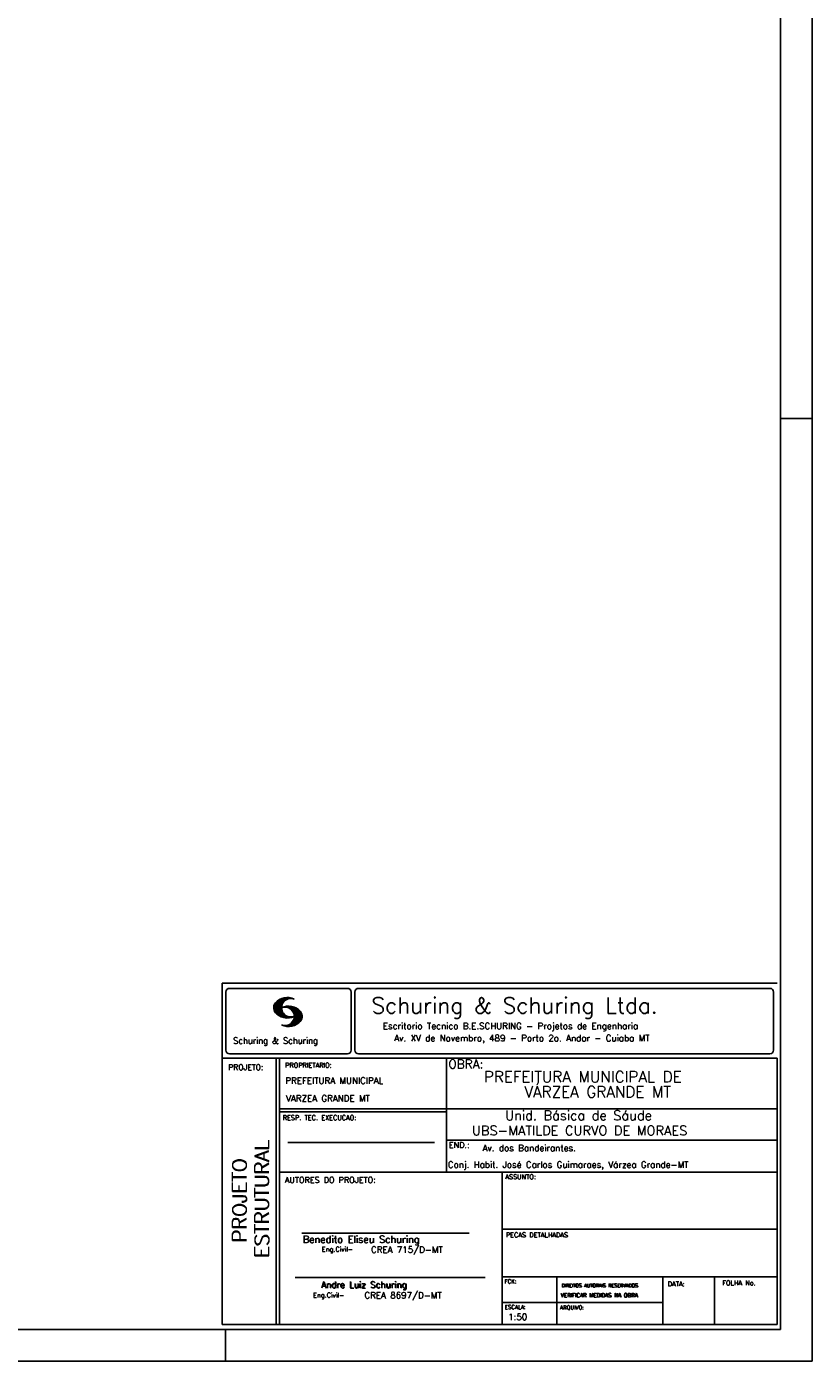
# Model space of a CAD drawing. Extents: x 0 to 119, y 0 to 84.
# Tile 8 of 9: x 94 to 119, y 0 to 42. Entities that reach past the tile are written whole.
import ezdxf

# ---------------------------------------------------------------- set-up
doc = ezdxf.new("R2010")
doc.units = 0
for name, color, linetype in [('1', 1, 'CONTINUOUS'), ('2', 2, 'CONTINUOUS'), ('8', 8, 'CONTINUOUS')]:
    doc.layers.add(name, color=color, linetype=linetype)
doc.styles.get("Standard").update_dxf_attribs({"font": 'ROMANS.SHX'})

msp = doc.modelspace()

# ---------------------------------------------------------------- linework, layer by layer
at = {"layer": '1', "linetype": 'CONTINUOUS'}
for p, q in [((118.900002, 0), (118.900002, 84.099998)), ((117.900002, 29.700001), (118.900002, 29.700001)), ((100.400002, 0), (100.400002, 1)), ((0, 0), (118.900002, 0))]:
    msp.add_line(p, q, dxfattribs=at)
at = {"layer": '2', "linetype": 'CONTINUOUS'}
for p, q in [((100.295515, 11.911323), (117.795515, 11.911316)), ((100.295515, 1.156181), (100.295515, 11.911323)), ((100.411497, 11.633598), (100.411497, 9.804489)), ((100.527998, 11.750099), (104.244505, 11.750099)), ((101.917281, 11.141952), (102.22383, 11.448502)), ((101.917632, 11.128174), (102.241438, 11.451973)), ((101.917677, 11.156486), (102.20352, 11.442329)), ((101.917998, 11.114395), (102.259779, 11.456184)), ((101.919875, 11.172829), (102.183913, 11.436867)), ((101.919981, 11.102241), (102.27664, 11.458908)), ((101.922087, 11.189171), (102.160918, 11.427994)), ((101.922209, 11.09034), (102.291823, 11.459953)), ((101.924452, 11.078438), (102.307845, 11.46183)), ((101.927687, 11.067535), (102.32234, 11.462196)), ((101.927946, 11.209167), (102.134978, 11.416191)), ((101.931425, 11.057129), (102.337523, 11.463234)), ((101.934767, 11.230133), (102.106032, 11.40139)), ((101.935164, 11.046738), (102.35179, 11.463364)), ((101.93907, 11.036514), (102.36476, 11.462196)), ((101.948256, 11.257751), (102.069823, 11.379326)), ((102.304182, 11.387482), (102.378569, 11.461883)), ((102.333571, 11.402733), (102.391249, 11.460411)), ((102.358382, 11.413414), (102.403914, 11.458939)), ((102.377486, 11.418381), (102.416747, 11.457642)), ((102.397978, 11.424744), (102.428572, 11.45533)), ((102.414, 11.426605), (102.440413, 11.453018)), ((102.429991, 11.428467), (102.452513, 11.450989)), ((102.445982, 11.430328), (102.464064, 11.448402)), ((104.361006, 11.633598), (104.361006, 9.804489)), ((104.474257, 11.633598), (104.474257, 9.804489)), ((104.590758, 11.750099), (117.563017, 11.750099)), ((117.679518, 11.633598), (117.679518, 9.804489)), ((101.944121, 11.02742), (102.216093, 11.2994)), ((101.949156, 11.01831), (102.19763, 11.266792)), ((101.954192, 11.009216), (102.187102, 11.242126)), ((101.959776, 11.000671), (102.179106, 11.220001)), ((101.966292, 10.99305), (102.175169, 11.201927)), ((101.972807, 10.985428), (102.171385, 11.183998)), ((101.979323, 10.977806), (102.169676, 11.168152)), ((101.986067, 10.970413), (102.168623, 11.152962)), ((101.992445, 10.9636), (102.165816, 11.136978)), ((102.000243, 10.956314), (102.168715, 11.124779)), ((102.007338, 10.949264), (102.16963, 11.111565)), ((102.014677, 10.942474), (102.170668, 11.098457)), ((102.022337, 10.935989), (102.173125, 11.086777)), ((102.029997, 10.929504), (102.175597, 11.075104)), ((102.037642, 10.923027), (102.178053, 11.063431)), ((102.045607, 10.916855), (102.18141, 11.05265)), ((102.053847, 10.91095), (102.185164, 11.042259)), ((102.062086, 10.905044), (102.188918, 11.031876)), ((102.070311, 10.899147), (102.192717, 11.021538)), ((102.078902, 10.893608), (102.197585, 11.012283)), ((102.087737, 10.88829), (102.202467, 11.003021)), ((102.096571, 10.882988), (102.20735, 10.993759)), ((102.105391, 10.877678), (102.212431, 10.984718)), ((102.114699, 10.872841), (102.218352, 10.976486)), ((102.124144, 10.868149), (102.224257, 10.968269)), ((102.133589, 10.863457), (102.230177, 10.960045)), ((102.14305, 10.85878), (102.236311, 10.952042)), ((102.153151, 10.854744), (102.243208, 10.944801)), ((102.163252, 10.8507), (102.250121, 10.937569)), ((102.227003, 11.1548), (102.241667, 11.169464)), ((102.2442, 11.157844), (102.260832, 11.174484)), ((102.258665, 11.158173), (102.280394, 11.179916)), ((102.273116, 11.158501), (102.297408, 11.182793)), ((102.287581, 11.158829), (102.314986, 11.186226)), ((102.300093, 11.157188), (102.330748, 11.187851)), ((102.312743, 11.155716), (102.347014, 11.189987)), ((102.325499, 11.154335), (102.361708, 11.190544)), ((102.336729, 11.151421), (102.376402, 11.191101)), ((102.347945, 11.148498), (102.391112, 11.191666)), ((102.359846, 11.146255), (102.404494, 11.19091)), ((102.366805, 10.545311), (102.791243, 10.969749)), ((102.37039, 11.14267), (102.418669, 11.190948)), ((102.379836, 11.13797), (102.4317, 11.189835)), ((102.380644, 10.545013), (102.796461, 10.960846)), ((102.38983, 11.133835), (102.443968, 11.187973)), ((102.394469, 10.544708), (102.800505, 10.950752)), ((102.400114, 11.129982), (102.457106, 11.186981)), ((102.409285, 10.545387), (102.803038, 10.939148)), ((102.409819, 11.125549), (102.469267, 11.185005)), ((102.417921, 11.119514), (102.480742, 11.182327)), ((102.428008, 11.115463), (102.493117, 11.180572)), ((102.435896, 11.109215), (102.504347, 11.177666)), ((102.444624, 11.103813), (102.515211, 11.1744)), ((102.451674, 11.096718), (102.526274, 11.171318)), ((102.460707, 11.091621), (102.537383, 11.168297)), ((102.467619, 11.084389), (102.547743, 11.16452)), ((102.47534, 11.077965), (102.558119, 11.160736)), ((102.481429, 11.069916), (102.568816, 11.157303)), ((102.489516, 11.063873), (102.578825, 11.153183)), ((102.495421, 11.055649), (102.58824, 11.14846)), ((102.502135, 11.04821), (102.59796, 11.144035)), ((102.507262, 11.0392), (102.607741, 11.139687)), ((102.513167, 11.030983), (102.617384, 11.135193)), ((102.517867, 10.710525), (102.786604, 10.979256)), ((102.51927, 11.022949), (102.625945, 11.129623)), ((102.525008, 11.014534), (102.635512, 11.125038)), ((102.529036, 11.004425), (102.644164, 11.11956)), ((102.533904, 10.995171), (102.652556, 11.113815)), ((102.536238, 10.743019), (102.782286, 10.989075)), ((102.538832, 10.985954), (102.66107, 11.1082)), ((102.543867, 10.973778), (102.671187, 11.101105)), ((102.544218, 10.765144), (102.777327, 10.998253)), ((102.54785, 10.962936), (102.68054, 11.095634)), ((102.551711, 10.950905), (102.689299, 11.088493)), ((102.552443, 10.787491), (102.770598, 11.005653)), ((102.555373, 10.93737), (102.698576, 11.080574)), ((102.556212, 10.80542), (102.765868, 11.015076)), ((102.558165, 10.92482), (102.707259, 11.073921)), ((102.560683, 10.824028), (102.759016, 11.022346)), ((102.560744, 10.909828), (102.716429, 11.065521)), ((102.561751, 10.839218), (102.753065, 11.030533)), ((102.561827, 10.895851), (102.724715, 11.058731)), ((102.562804, 10.854416), (102.745284, 11.036903)), ((102.563414, 10.882042), (102.732191, 11.050827)), ((102.563628, 10.868027), (102.739302, 11.043709)), ((102.173338, 10.846664), (102.257018, 10.930336)), ((102.183714, 10.842895), (102.264098, 10.923286)), ((102.194518, 10.839554), (102.271986, 10.91703)), ((102.205305, 10.836212), (102.279875, 10.910782)), ((102.216109, 10.832878), (102.287764, 10.904541)), ((102.227583, 10.830208), (102.295836, 10.898468)), ((102.239134, 10.827629), (102.304747, 10.893234)), ((102.245833, 10.565727), (102.258101, 10.57798)), ((102.250685, 10.82505), (102.313643, 10.888)), ((102.256972, 10.562721), (102.271925, 10.577667)), ((102.262709, 10.822929), (102.322554, 10.882767)), ((102.268111, 10.559723), (102.285735, 10.577354)), ((102.275114, 10.82119), (102.33177, 10.877846)), ((102.279265, 10.556732), (102.301665, 10.57914)), ((102.287505, 10.819458), (102.341765, 10.873703)), ((102.291182, 10.554527), (102.317671, 10.581009)), ((102.300291, 10.8181), (102.351759, 10.86956)), ((102.303114, 10.552322), (102.335097, 10.584297)), ((102.313643, 10.817322), (102.361739, 10.865425)), ((102.315062, 10.55011), (102.354216, 10.589271)), ((102.32701, 10.816536), (102.37242, 10.861954)), ((102.32765, 10.548569), (102.375441, 10.596359)), ((102.340468, 10.547256), (102.39958, 10.606369)), ((102.340819, 10.816223), (102.383635, 10.859032)), ((102.353285, 10.545937), (102.432661, 10.625313)), ((102.355269, 10.816536), (102.39485, 10.856117)), ((102.369719, 10.816849), (102.406187, 10.853317)), ((102.386107, 10.817856), (102.419356, 10.851112)), ((102.40367, 10.819702), (102.433134, 10.849167)), ((102.420805, 10.822121), (102.446288, 10.847603)), ((102.424315, 10.546272), (102.806334, 10.928291)), ((102.437376, 10.825043), (102.461256, 10.848923)), ((102.439604, 10.547432), (102.809615, 10.917442)), ((102.455779, 10.828987), (102.475645, 10.848862)), ((102.456053, 10.549736), (102.811079, 10.904777)), ((102.472487, 10.55204), (102.812758, 10.892319)), ((102.475615, 10.834076), (102.489973, 10.848442)), ((102.489973, 10.848442), (102.492049, 10.850517)), ((102.49037, 10.555778), (102.814452, 10.87986)), ((102.493636, 10.839477), (102.506071, 10.851921)), ((102.508559, 10.559845), (102.814024, 10.865303)), ((102.512679, 10.846016), (102.520888, 10.854225)), ((102.528334, 10.565483), (102.813643, 10.850792)), ((102.528593, 10.852158), (102.535078, 10.858643)), ((102.548811, 10.571815), (102.813277, 10.836273)), ((102.571913, 10.58078), (102.809004, 10.817871)), ((102.596785, 10.591515), (102.805739, 10.800468)), ((102.62509, 10.605682), (102.797133, 10.777725)), ((102.661635, 10.62809), (102.784529, 10.750984)), ((102.740538, 10.692856), (102.753233, 10.705551)), ((100.527998, 9.687988), (104.244505, 9.687988)), ((104.590758, 9.687988), (117.563017, 9.687988)), ((100.295515, 9.556175), (117.795515, 9.556175)), ((101.995894, 5.956177), (101.995894, 9.556175)), ((102.0959, 5.956177), (102.0959, 9.556175)), ((107.364088, 6.97261), (107.364088, 9.556175)), ((117.795515, 9.556175), (117.795515, 1.156181)), ((107.364088, 7.956176), (102.0959, 7.956176)), ((107.364088, 7.856176), (102.0959, 7.856176)), ((107.364088, 7.956176), (117.795515, 7.956184)), ((102.365821, 6.895235), (106.984397, 6.895235)), ((107.364088, 6.97261), (117.795515, 6.972618)), ((107.364088, 6.97261), (107.364088, 5.956177)), ((101.995894, 1.156181), (101.995894, 5.956177)), ((102.0959, 1.156181), (102.0959, 5.956177)), ((102.0959, 5.956177), (117.795515, 5.956177)), ((109.116469, 4.956177), (109.116469, 5.956177)), ((109.116469, 1.156181), (109.116469, 4.956177)), ((102.806929, 4.036638), (108.085364, 4.036638)), ((109.116467, 4.161949), (117.795514, 4.161957)), ((102.593115, 2.636453), (108.590002, 2.636453)), ((109.116469, 2.661949), (117.795515, 2.661957)), ((110.842299, 1.156181), (110.842299, 2.661957)), ((114.191985, 1.156181), (114.191985, 2.661957)), ((115.816483, 1.156181), (115.816483, 2.661955)), ((109.116469, 1.847916), (114.191985, 1.847923)), ((117.795515, 1.156181), (100.295515, 1.156181))]:
    msp.add_line(p, q, dxfattribs=at)
for centre, radius, start, end in [((100.527998, 11.633598), 0.116502, 90, 180), ((102.343596, 10.971458), 0.491555, 63.393265, 138.909058), ((102.458739, 11.139511), 0.291044, 68.851509, 291.148499), ((104.244505, 11.633598), 0.116502, 0, 90), ((104.590758, 11.633598), 0.116502, 90, 180), ((117.563017, 11.633598), 0.116502, 0, 90), ((102.160658, 11.138451), 0.243989, 140.229431, 231.895096), ((102.343596, 11.307571), 0.491555, 218.229782, 296.60672), ((102.387846, 10.700012), 0.491555, 41.090942, 116.606735), ((102.272704, 10.868072), 0.291044, 248.851501, 111.148491), ((102.570784, 10.867004), 0.243989, 308.104889, 39.770576), ((102.387846, 11.036133), 0.491555, 243.393265, 321.770233), ((100.527998, 9.804489), 0.116502, 180, 270), ((104.244505, 9.804489), 0.116502, 270, 0), ((104.590758, 9.804489), 0.116502, 180, 270), ((117.563017, 9.804489), 0.116502, 270, 0)]:
    msp.add_arc(centre, radius, start, end, dxfattribs=at)
at = {"layer": '8', "linetype": 'CONTINUOUS'}
for p, q in [((117.900002, 1), (117.900002, 83.099998)), ((2.5, 1), (117.900002, 1))]:
    msp.add_line(p, q, dxfattribs=at)

# ---------------------------------------------------------------- texts
at = {"layer": '1', "linetype": 'CONTINUOUS'}
for s, height, p in [('PREFEITURA MUNICIPAL DE', 0.35, (108.542088, 8.789996)), (' VÁRZEA GRANDE MT', 0.35, (109.584449, 8.315513)), ('Unid. Básica de Sáude', 0.3, (109.217531, 7.597984)), ('UBS-MATILDE CURVO DE MORAES', 0.3, (108.169699, 7.119848)), ('Av. dos Bandeirantes.', 0.2, (108.504207, 6.621987)), ('Conj. Habit. José Carlos Guimaraes, Várzea Grande-MT', 0.2, (107.409823, 6.097048))]:
    msp.add_text(s, height=height, dxfattribs=at).set_placement(p)
at = {"layer": '2', "linetype": 'CONTINUOUS'}
for s, height, p in [('Schuring & Schuring Ltda.', 0.5, (105.002348, 10.962967)), ('Escritorio Tecnico B.E.SCHURING - Projetos de Engenharia', 0.2, (105.360182, 10.464668)), ('Schuring & Schuring', 0.19, (100.639845, 10.007667)), ('Av. XV de Novembro, 489 - Porto 2o. Andar - Cuiaba MT', 0.2, (105.718703, 10.082069)), ('PROJETO:', 0.175, (100.488661, 9.177772)), ('PROPRIETARIO:', 0.15, (102.280043, 9.253548)), ('OBRA:', 0.278755, (107.427618, 9.226556)), ('PREFEITURA MUNICIPAL', 0.2, (102.286151, 8.744887)), ('VARZEA GRANDE MT', 0.2, (102.307672, 8.183544)), ('RESP. TEC. EXECUCAO:', 0.15, (102.201514, 7.600695)), ('END.:', 0.185837, (107.439276, 6.721602)), ('ASSUNTO:', 0.15, (109.220971, 5.737485)), ('AUTORES DO PROJETO:', 0.185837, (102.267523, 5.620134)), ('Benedito Eliseu Schuring', 0.22, (102.83383, 3.733468)), ('Benedito Eliseu Schuring', 0.22, (102.845305, 3.733468)), ('PECAS DETALHADAS', 0.15, (109.238379, 3.907298)), ('Eng.Civil-', 0.15, (103.432718, 3.455028)), ('CREA 715/D-MT', 0.2, (104.986251, 3.418942)), ('Andre Luiz Schuring', 0.2, (103.412248, 2.314263)), ('FCK:', 0.125, (109.196272, 2.455604)), ('FOLHA No.', 0.15, (116.061023, 2.394321)), ('Eng.Civil-', 0.15, (103.158282, 2.00943)), ('Andre Luiz Schuring', 0.2, (103.429805, 2.305382)), ('CREA 8697/D-MT', 0.2, (104.778849, 1.981527)), ('VERIFICAR MEDIDAS NA OBRA', 0.125, (110.966994, 2.018043)), ('VERIFICAR MEDIDAS NA OBRA', 0.125, (110.975966, 2.018043)), ('DIREITOS AUTORAIS RESERVADOS', 0.11, (110.990233, 2.332306)), ('DIREITOS AUTORAIS RESERVADOS', 0.11, (110.999205, 2.332306)), ('DATA:', 0.15, (114.343553, 2.363281)), ('ESCALA:', 0.125, (109.202544, 1.646919)), ('ARQUIVO:', 0.125, (110.944563, 1.631782)), ('1:50', 0.2, (109.312544, 1.300293))]:
    msp.add_text(s, height=height, dxfattribs=at).set_placement(p)
for s, p in [('ESTRUTURAL', (101.76924, 3.281541)), ('ESTRUTURAL', (101.76924, 3.250688)), ('PROJETO', (101.064604, 3.762306)), ('PROJETO', (101.064604, 3.731453))]:
    msp.add_text(s, height=0.45, rotation=90, dxfattribs=at).set_placement(p)

doc.saveas('drawing.dxf')
